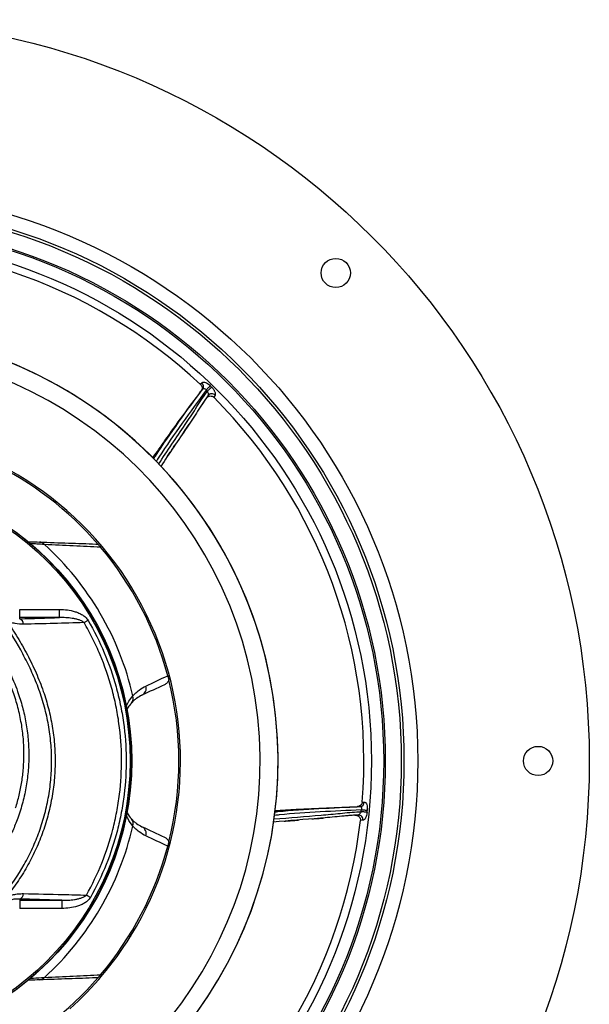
# Model space of a CAD drawing. Header units: millimetres. Extents: x 4154 to 8719, y 3932 to 8497.
# Tile 8 of 8: x 6967 to 8719, y 5465 to 8497. Entities that reach past the tile are written whole.
import ezdxf

# ---------------------------------------------------------------- set-up
doc = ezdxf.new("R2010")
doc.units = ezdxf.units.MM
doc.header["$LTSCALE"] = 5

msp = doc.modelspace()

# ---------------------------------------------------------------- linework, layer by layer
at = {"color": 7, "linetype": 'Continuous', "lineweight": 25}
for p, q in [((7529.9, 7359.9), (7524.3, 7352.3)), ((7568.2, 7340.4), (7563.8, 7333.9)), ((6966.8, 6655.7), (6966.8, 6680.7)), ((6966.8, 6680.7), (7089.2, 6680.7)), ((7089.2, 6655.7), (7089.2, 6680.7)), ((6966.8, 6651.9), (6966.8, 6655.7)), ((7089.2, 6655.7), (6966.8, 6655.7)), ((8014, 6073.6), (8004.6, 6073.3)), ((8020.4, 6087.2), (8026.8, 6087.5)), ((8022.6, 6031.5), (8014.8, 6030.9)), ((6966.8, 5789), (6966.8, 5785.1)), ((6966.8, 5785.1), (7095.9, 5785.1)), ((6966.8, 5785.1), (6966.8, 5760.1)), ((7095.9, 5785.1), (7095.9, 5760.1)), ((7095.9, 5760.1), (6966.8, 5760.1)), ((7306.6, 5679.8), (7307.1, 5673.3)), ((7309.6, 5677.3), (7306.6, 5679.8))]:
    msp.add_line(p, q, dxfattribs=at)
at = {"color": 7, "linetype": 'Continuous', "lineweight": 25, "flags": 128}
for points in [[(7553, 7369.4), (7552, 7368.4), (7550.8, 7367.2), (7549.3, 7365.6), (7547.6, 7363.9), (7545.8, 7362), (7543.9, 7360.1), (7542.1, 7358.1), (7540.2, 7356.2)], [(7556.9, 7365.6), (7555.9, 7364.6), (7554.7, 7363.4), (7553.2, 7361.8), (7551.5, 7360.1), (7549.7, 7358.3), (7547.8, 7356.3), (7545.9, 7354.4), (7544.1, 7352.5)], [(7164.7, 6640), (7166, 6640.8), (7167.5, 6641.6), (7169, 6642.5), (7170.5, 6643.4), (7172.1, 6644.3), (7173.7, 6645.2), (7175.3, 6646.2), (7177, 6647.1)], [(8035.3, 6056.1), (8033.9, 6056.2), (8032.1, 6056.4), (8030, 6056.6), (8027.6, 6056.8), (8025.1, 6057.1), (8022.4, 6057.4), (8019.7, 6057.6), (8017, 6057.9)], [(8035.8, 6061.5), (8034.4, 6061.6), (8032.7, 6061.8), (8030.6, 6062), (8028.2, 6062.2), (8025.6, 6062.5), (8022.9, 6062.8), (8020.2, 6063), (8017.5, 6063.3)], [(7172, 5801.1), (7173.4, 5800.3), (7174.8, 5799.5), (7176.3, 5798.6), (7177.9, 5797.8), (7179.5, 5796.9), (7181.1, 5796), (7182.7, 5795.1), (7184.3, 5794.1)]]:
    msp.add_lwpolyline(points, dxfattribs=at)
at = {"color": 7, "linetype": 'Continuous', "lineweight": 25}
for centre, radius in [((6436.4, 6214.1), 2282.5), ((6436.4, 6214.1), 1755), ((6436.4, 6214.1), 1712.5), ((6436.4, 6214.1), 1704.2), ((6436.4, 6214.1), 1655.1), ((6436.4, 6214.1), 1650), ((6436.4, 6214.1), 1612.3), ((7939, 7716.7), 45), ((6436.4, 6214.1), 875), ((6436.4, 6214.1), 870), ((8561.4, 6214.1), 45)]:
    msp.add_circle(centre, radius, dxfattribs=at)
for centre, radius, start, end in [((6436.4, 6214.1), 1589, 46.8461, 96.2347), ((6436.4, 6214.1), 1325, 282.3243, 257.6757), ((6436.4, 6214.1), 1325, 280.7659, 167.5), ((6436.4, 6214.1), 1270, 282.1369, 257.8631), ((7518.2, 7367.6), 14.1, 326.3958, 51.0175), ((6436.4, 6214.1), 1606.6, 45.7828, 45.9774), ((6436.4, 6214.1), 1588.3, 45.7828, 45.9774), ((7557.7, 7330.2), 14.7, 43.9991, 139.7411), ((6436.4, 6214.1), 1589, 355.4175, 44.8062), ((6436.4, 6214.1), 1025, 328.415, 80.1696), ((6436.4, 6214.1), 1020, 40.832, 64.2108), ((6436.4, 6214.1), 874.3, 92.5601, 87.4399), ((7026.7, 6867.5), 20.7, 39.4486, 87.2811), ((6436.4, 6214.1), 901, 12.8533, 47.7097), ((6436.4, 6214.1), 1020, 14.9079, 40.1967), ((6960.2, 6634.4), 18.7, 1.5824, 69.2577), ((6436.4, 6214.1), 1020, 345.8773, 14.1227), ((7332, 6438), 24, 296.3617, 16.7351), ((7293.4, 6407.5), 22.6, 318.9747, 18.3413), ((8012.8, 6087.6), 14.1, 274.9668, 359.5895), ((7293.4, 6020.8), 22.6, 341.6587, 41.0253), ((8008.1, 6033.4), 14.7, 352.5696, 88.3134), ((6436.4, 6214.1), 1588.3, 354.3542, 354.5488), ((6436.4, 6214.1), 1606.6, 354.3542, 354.5488), ((6436.4, 6214.1), 901, 312.2903, 347.1467), ((6436.4, 6214.1), 1589, 303.989, 353.3776), ((7332, 5990.3), 24, 343.2649, 63.6383), ((6436.4, 6214.1), 1020, 319.8033, 345.0921), ((6959.9, 5806), 18.3, 291.9591, 358.6031), ((6436.4, 6214.1), 1025, 311.8713, 328.1287), ((6436.4, 6214.1), 1025, 328.1527, 328.415), ((6436.4, 6214.1), 1020, 295.7892, 319.168), ((7026.7, 5560.8), 20.7, 272.7189, 320.5514)]:
    msp.add_arc(centre, radius, start, end, dxfattribs=at)
for centre, start_param, end_param in [((7300.8, 5665), 2.392209, 2.903399), ((7300.1, 5672.2), 2.356347, 2.464492)]:
    msp.add_ellipse(centre, major_axis=(0.87, -9.96), ratio=0.999695, start_param=start_param, end_param=end_param, dxfattribs=at)
for points in [[(7523.3, 7373.4), (7524.6, 7375), (7525.9, 7376.8), (7527.1, 7378.6)], [(7540.5, 7330.8), (7542.5, 7333.8), (7544.5, 7336.7), (7546.5, 7339.6)], [(7201.3, 6882.1), (7203.6, 6882), (7205.9, 6881.7), (7208.2, 6881.1)], [(6966.8, 6651.9), (7007.6, 6653.1), (7048.4, 6654.4), (7089.2, 6655.7)], [(7355, 6444.9), (7377.4, 6455.5), (7399.7, 6466), (7422.1, 6476.6)], [(7411.8, 6448.7), (7388.8, 6438), (7365.7, 6427.2), (7342.6, 6416.5)], [(7997.8, 6047.2), (8001.4, 6047.5), (8005, 6047.8), (8008.5, 6048)], [(7342.6, 6011.8), (7365.7, 6001.1), (7388.8, 5990.3), (7411.8, 5979.6)], [(7422.1, 5951.7), (7399.7, 5962.3), (7377.4, 5972.8), (7355, 5983.4)], [(7208.2, 5547.2), (7205.9, 5546.6), (7203.6, 5546.3), (7201.3, 5546.2)]]:
    msp.add_open_spline(points, degree=3, dxfattribs=at)
for points, knots in [([(7523.3, 7373.4), (7524.3, 7372.1), (7526.4, 7369.7), (7527.8, 7365), (7527.8, 7359.9), (7526.4, 7355.5), (7524.8, 7353.2), (7524.3, 7352.3)], [0, 0, 0, 0, 0.207255, 0.41414, 0.630762, 0.867078, 1, 1, 1, 1]), ([(7527.1, 7378.6), (7528, 7379.4), (7529.7, 7381), (7534.8, 7380.8), (7540.8, 7378.5), (7547.2, 7374.6), (7551.1, 7371.1), (7553, 7369.4)], [0, 0, 0, 0, 0.205574, 0.411524, 0.616317, 0.82057, 1, 1, 1, 1]), ([(7376.1, 7147.1), (7388.6, 7165), (7419, 7208.5), (7468.3, 7277), (7505.6, 7327.2), (7524.3, 7352.3)], [0, 0, 0, 0, 0.258663, 0.629318, 1, 1, 1, 1]), ([(7378.8, 7144.3), (7380.6, 7147.1), (7405.3, 7185.4), (7455.3, 7257.6), (7505.1, 7325.8), (7529.9, 7359.9)], [0, 0, 0, 0, 0.037464, 0.518537, 1, 1, 1, 1]), ([(7546.5, 7339.6), (7540.9, 7331.7), (7529.7, 7315.9), (7509, 7282.7), (7465.6, 7218.1), (7427.6, 7161.4), (7400.5, 7121.2)], [0, 0, 0, 0, 0.110762, 0.221576, 0.446417, 1, 1, 1, 1]), ([(7529.9, 7359.9), (7530.4, 7360.3), (7531.3, 7361.2), (7533.5, 7361.4), (7535.9, 7360.5), (7538.3, 7358.7), (7539.6, 7357), (7540.2, 7356.2)], [0, 0, 0, 0, 0.20869, 0.413622, 0.615446, 0.818251, 1, 1, 1, 1]), ([(7540.5, 7330.8), (7541.8, 7332.3), (7544.5, 7335.4), (7550.1, 7337.8), (7555.7, 7338.2), (7560.5, 7336.7), (7562.8, 7334.8), (7563.8, 7333.9)], [0, 0, 0, 0, 0.225674, 0.451803, 0.663838, 0.854185, 1, 1, 1, 1]), ([(7546.5, 7339.6), (7546.6, 7339.9), (7547.2, 7340.8), (7547.5, 7342.9), (7547.2, 7346), (7546.1, 7349.4), (7544.7, 7351.4), (7544.1, 7352.5)], [0, 0, 0, 0, 0.096681, 0.323165, 0.552057, 0.778062, 1, 1, 1, 1]), ([(7568.2, 7340.4), (7568.6, 7340.9), (7568.9, 7341.6), (7569.2, 7343.1), (7569.2, 7344), (7569.1, 7345.9), (7568.9, 7346.9), (7568.3, 7349), (7567.9, 7350.1), (7566.8, 7352.4), (7566.2, 7353.6), (7564.8, 7356.1), (7564, 7357.3), (7562.2, 7359.7), (7561.2, 7361), (7559.1, 7363.3), (7558, 7364.5), (7556.9, 7365.6)], [0, 0, 0, 0, 0.125, 0.125, 0.25, 0.25, 0.375, 0.375, 0.5, 0.5, 0.625, 0.625, 0.75, 0.75, 0.875, 0.875, 1, 1, 1, 1]), ([(7540.5, 7330.8), (7537.3, 7326.1), (7531.1, 7317.2), (7525.1, 7308.1), (7522.2, 7303.7)], [0, 0, 0, 0, 0.519521, 1, 1, 1, 1]), ([(7466.9, 7220.2), (7467.4, 7221), (7468.6, 7222.8), (7471.4, 7226.9), (7476.5, 7234.4), (7482.2, 7242.7), (7486.5, 7249.1), (7487.7, 7251)], [0, 0, 0, 0, 0.120704, 0.26998, 0.434732, 0.834445, 1, 1, 1, 1]), ([(7419.3, 7149.3), (7420.1, 7150.5), (7423, 7154.8), (7430.2, 7165.5), (7438.1, 7176.9), (7443, 7184.2), (7444.3, 7186.2)], [0, 0, 0, 0, 0.1217, 0.45028, 0.851451, 1, 1, 1, 1]), ([(6992.2, 6889.4), (6994.5, 6889.3), (7004.7, 6889), (7017.7, 6888.5), (7027.7, 6888.2)], [0, 0, 0, 0, 0.225892, 1, 1, 1, 1]), ([(7027.7, 6888.2), (7058.4, 6887.1), (7088, 6886.1), (7145.7, 6884.1), (7173.7, 6883.1), (7201.3, 6882.1)], [0, 0, 0, 0, 0.5, 0.5, 1, 1, 1, 1]), ([(7215.6, 6872.5), (7188.2, 6873.7), (7160.2, 6875.1), (7102.8, 6877.8), (7073.3, 6879.2), (7042.7, 6880.7)], [0, 0, 0, 0, 0.5, 0.5, 1, 1, 1, 1]), ([(7208.2, 6881.1), (7208.4, 6880.8), (7208.7, 6880.5), (7209.4, 6879.7), (7209.8, 6879.2), (7210.9, 6877.9), (7211.6, 6877.1), (7213, 6875.5), (7213.5, 6874.9), (7214.5, 6873.7), (7215, 6873.1), (7215.6, 6872.5)], [0, 0, 0, 0, 0.25, 0.25, 0.5, 0.5, 0.75, 0.75, 0.875, 0.875, 1, 1, 1, 1]), ([(6954.3, 6069.3), (6958.2, 6082.5), (6965.9, 6109), (6973.7, 6149.9), (6978.7, 6191.5), (6980.6, 6235.7), (6978.7, 6282), (6972.4, 6330.5), (6961.9, 6378.7), (6945.6, 6431.4), (6922.5, 6487.3), (6892.7, 6546.5), (6858.5, 6604), (6822.2, 6655.4), (6785.4, 6700.4), (6749, 6739.9), (6710.2, 6777.6), (6682.2, 6800.8), (6668.3, 6812.4)], [0, 0, 0, 0, 0.049163, 0.098327, 0.148545, 0.198762, 0.256365, 0.313971, 0.373236, 0.432505, 0.510301, 0.588127, 0.667778, 0.747427, 0.810116, 0.872806, 0.936405, 1, 1, 1, 1]), ([(7089.2, 6680.7), (7097.3, 6680.7), (7105.4, 6680.2), (7121.4, 6678), (7129.3, 6676.3), (7141, 6672.6), (7144.9, 6671.2), (7152.3, 6668), (7156, 6666.1), (7162.9, 6661.8), (7166.2, 6659.4), (7170.7, 6655.2), (7172.1, 6653.8), (7174.7, 6650.6), (7175.9, 6648.9), (7177, 6647.1)], [0, 0, 0, 0, 0.25, 0.25, 0.5, 0.5, 0.625, 0.625, 0.75, 0.75, 0.875, 0.875, 0.9375, 0.9375, 1, 1, 1, 1]), ([(6916.7, 5801.9), (6940.8, 5831.3), (6962, 5862.4), (6989.7, 5911.4), (6998.2, 5928.1), (7009.9, 5953.8), (7013.7, 5962.4), (7019, 5975.6), (7020.8, 5980), (7024.1, 5988.8), (7025.8, 5993.3), (7033.7, 6015.7), (7039.3, 6033.7), (7048.8, 6070.1), (7052.8, 6088.5), (7059.1, 6125.4), (7061.4, 6144), (7063.7, 6172.2), (7064.3, 6181.6), (7064.8, 6195.8), (7064.9, 6200.6), (7065, 6210.1), (7065, 6214.8), (7064.8, 6238.5), (7063.8, 6257.4), (7060.1, 6294.8), (7057.5, 6313.4), (7050.6, 6350.2), (7046.3, 6368.5), (7038.7, 6395.8), (7035.9, 6404.8), (7030, 6422.9), (7026.9, 6431.9), (7020.2, 6449.6), (7016.7, 6458.4), (7009.3, 6475.8), (7005.5, 6484.4), (6993.7, 6510.1), (6985.3, 6526.9), (6958.8, 6576.8), (6939.3, 6609.1), (6917.8, 6640.3)], [0, 0, 0, 0, 0.125, 0.125, 0.1875, 0.1875, 0.21875, 0.21875, 0.234375, 0.234375, 0.25, 0.25, 0.3125, 0.3125, 0.375, 0.375, 0.4375, 0.4375, 0.46875, 0.46875, 0.484375, 0.484375, 0.5, 0.5, 0.5625, 0.5625, 0.625, 0.625, 0.6875, 0.6875, 0.71875, 0.71875, 0.75, 0.75, 0.78125, 0.78125, 0.8125, 0.8125, 0.875, 0.875, 1, 1, 1, 1]), ([(6926.2, 6646.1), (6937.7, 6629.1), (6960.5, 6595), (6990.8, 6541.4), (7017.6, 6486), (7039.5, 6430.7), (7056, 6375.7), (7067.5, 6321.5), (7074.4, 6266.4), (7076.6, 6210.7), (7073.8, 6154.7), (7066.1, 6098.8), (7053.8, 6043.7), (7036.8, 5989.9), (7015.2, 5937.8), (6989.3, 5887.6), (6959.6, 5839.6), (6936.5, 5809.9), (6925, 5795.1)], [0, 0, 0, 0, 0.0669089, 0.1339666, 0.2009692, 0.2678027, 0.3279914, 0.3883953, 0.4487901, 0.5089666, 0.5702386, 0.6317399, 0.6932496, 0.7545331, 0.8157902, 0.8772669, 0.9387433, 1, 1, 1, 1]), ([(6978.8, 6634.9), (6970.1, 6634.6), (6961.4, 6635.4), (6950.4, 6637.7), (6948.2, 6638.2), (6943.7, 6639.4), (6941.5, 6640), (6934.9, 6642.3), (6930.5, 6644), (6926.2, 6646.1)], [0, 0, 0, 0, 0.5, 0.5, 0.625, 0.625, 0.75, 0.75, 1, 1, 1, 1]), ([(7164.7, 6640), (7133.8, 6639.1), (7102.8, 6638.3), (7040.8, 6636.6), (7009.8, 6635.8), (6978.8, 6634.9)], [0, 0, 0, 0, 0.5, 0.5, 1, 1, 1, 1]), ([(7164.7, 6640), (7163.5, 6641.1), (7162.2, 6642.1), (7159.4, 6643.9), (7157.9, 6644.7), (7153.5, 6646.9), (7150.4, 6648), (7144.1, 6650), (7141, 6650.8), (7134.6, 6652.2), (7131.4, 6652.8), (7121.7, 6654.2), (7115.2, 6654.9), (7102.2, 6655.7), (7095.7, 6655.8), (7089.2, 6655.7)], [0, 0, 0, 0, 0.0625, 0.0625, 0.125, 0.125, 0.25, 0.25, 0.375, 0.375, 0.5, 0.5, 0.75, 0.75, 1, 1, 1, 1]), ([(7172, 5801.1), (7190, 5833.2), (7205.8, 5866.2), (7232.9, 5933.6), (7244.2, 5968.2), (7257.9, 6021.2), (7261.9, 6039.1), (7267, 6066.2), (7268.6, 6075.2), (7271.4, 6093.4), (7272.7, 6102.5), (7278.3, 6147.8), (7280.3, 6184.1), (7279.8, 6256.8), (7277.2, 6293.2), (7270.9, 6338.6), (7269.5, 6347.7), (7266.4, 6365.9), (7264.7, 6374.9), (7261, 6393), (7258.9, 6402), (7254.7, 6419.9), (7252.4, 6428.8), (7240.2, 6473), (7228.2, 6507.6), (7206.9, 6558.2), (7199.2, 6574.9), (7182.7, 6607.9), (7174, 6624.1), (7164.7, 6640)], [0, 0, 0, 0, 0.125, 0.125, 0.25, 0.25, 0.3125, 0.3125, 0.34375, 0.34375, 0.375, 0.375, 0.5, 0.5, 0.625, 0.625, 0.65625, 0.65625, 0.6875, 0.6875, 0.71875, 0.71875, 0.75, 0.75, 0.875, 0.875, 0.9375, 0.9375, 1, 1, 1, 1]), ([(7177, 6647.1), (7195.9, 6614.7), (7212.5, 6581.4), (7241.2, 6513.2), (7253.3, 6478.3), (7268.1, 6424.7), (7272.5, 6406.7), (7278.2, 6379.3), (7279.9, 6370.1), (7283.1, 6351.6), (7284.6, 6342.3), (7291.1, 6296), (7293.8, 6258.9), (7294.5, 6184.8), (7292.4, 6147.8), (7286.8, 6101.5), (7285.5, 6092.3), (7282.6, 6073.8), (7281.1, 6064.5), (7275.8, 6036.9), (7271.8, 6018.6), (7257.9, 5964.6), (7246.4, 5929.3), (7218.8, 5860.5), (7202.7, 5826.9), (7184.3, 5794.1)], [0, 0, 0, 0, 0.125, 0.125, 0.25, 0.25, 0.3125, 0.3125, 0.34375, 0.34375, 0.375, 0.375, 0.5, 0.5, 0.625, 0.625, 0.65625, 0.65625, 0.6875, 0.6875, 0.75, 0.75, 0.875, 0.875, 1, 1, 1, 1]), ([(7425.6, 6463), (7425, 6461.4), (7424.2, 6460), (7422.3, 6457.1), (7421.2, 6455.8), (7418.9, 6453.4), (7417.6, 6452.3), (7414.8, 6450.3), (7413.4, 6449.5), (7411.8, 6448.7)], [0, 0, 0, 0, 0.25, 0.25, 0.5, 0.5, 0.75, 0.75, 1, 1, 1, 1]), ([(7422.1, 6476.6), (7422.3, 6475.7), (7422.6, 6474.9), (7423, 6473.2), (7423.2, 6472.4), (7423.6, 6471), (7423.8, 6470.3), (7424.1, 6469.1), (7424.2, 6468.5), (7424.6, 6466.9), (7424.9, 6466), (7425.3, 6464.4), (7425.5, 6463.7), (7425.6, 6463)], [0, 0, 0, 0, 0.125, 0.125, 0.25, 0.25, 0.375, 0.375, 0.5, 0.5, 0.75, 0.75, 1, 1, 1, 1]), ([(7314.9, 6414.6), (7317.9, 6418.1), (7321.1, 6421.3), (7327.5, 6427.2), (7330.8, 6429.9), (7340.9, 6437.4), (7347.8, 6441.5), (7355, 6444.9)], [0, 0, 0, 0, 0.25, 0.25, 0.5, 0.5, 1, 1, 1, 1]), ([(7342.6, 6416.5), (7336.9, 6413.8), (7331.4, 6410.6), (7323.3, 6404.7), (7320.7, 6402.6), (7315.5, 6397.9), (7313, 6395.4), (7310.5, 6392.6)], [0, 0, 0, 0, 0.5, 0.5, 0.75, 0.75, 1, 1, 1, 1]), ([(7310.5, 6392.6), (7306.9, 6388.4), (7301.6, 6382.2), (7298, 6374.9), (7296.9, 6372.6)], [0, 0, 0, 0, 0.683749, 1, 1, 1, 1]), ([(7751.7, 6057.3), (7754.8, 6057.7), (7800, 6062.2), (7887.5, 6068.1), (7971.8, 6071.7), (8014, 6073.6)], [0, 0, 0, 0, 0.035848, 0.51773, 1, 1, 1, 1]), ([(7752.1, 6061.2), (7773.7, 6062.6), (7826.6, 6065.9), (7910.8, 6070), (7973.3, 6072.2), (8004.6, 6073.3)], [0, 0, 0, 0, 0.257673, 0.628823, 1, 1, 1, 1]), ([(8020.4, 6087.2), (8020.1, 6085.6), (8019.5, 6082.5), (8016.7, 6078.4), (8012.7, 6075.3), (8008.4, 6073.6), (8005.6, 6073.4), (8004.6, 6073.3)], [0, 0, 0, 0, 0.207256, 0.414138, 0.630758, 0.867074, 1, 1, 1, 1]), ([(8014, 6073.6), (8014.6, 6073.5), (8015.9, 6073.4), (8017.4, 6071.8), (8018.2, 6069.3), (8018.2, 6066.3), (8017.8, 6064.2), (8017.5, 6063.3)], [0, 0, 0, 0, 0.208691, 0.413624, 0.615445, 0.818251, 1, 1, 1, 1]), ([(8026.8, 6087.5), (8028, 6087.3), (8030.4, 6086.9), (8033.3, 6082.8), (8035.3, 6076.6), (8036.3, 6069.2), (8036, 6064), (8035.8, 6061.5)], [0, 0, 0, 0, 0.205575, 0.411524, 0.616317, 0.82057, 1, 1, 1, 1]), ([(7296.5, 6056), (7296.7, 6055.5), (7300.1, 6047.8), (7305.5, 6041.5), (7310.5, 6035.7)], [0, 0, 0, 0, 0.071915, 1, 1, 1, 1]), ([(7310.5, 6035.7), (7313, 6032.9), (7315.5, 6030.4), (7320.7, 6025.7), (7323.3, 6023.6), (7331.4, 6017.7), (7336.9, 6014.5), (7342.6, 6011.8)], [0, 0, 0, 0, 0.25, 0.25, 0.5, 0.5, 1, 1, 1, 1]), ([(8008.5, 6048), (7998.8, 6047.5), (7979.4, 6046.3), (7940.6, 6041.8), (7863, 6035.5), (7795, 6029.9), (7746.7, 6025.9)], [0, 0, 0, 0, 0.110762, 0.221576, 0.446417, 1, 1, 1, 1]), ([(7865.5, 6035.8), (7866.4, 6035.9), (7868.6, 6036.1), (7873.5, 6036.5), (7882.5, 6037.1), (7892.7, 6037.8), (7900.3, 6038.5), (7902.6, 6038.7)], [0, 0, 0, 0, 0.120704, 0.269979, 0.434731, 0.834446, 1, 1, 1, 1]), ([(7997.8, 6047.2), (7992.2, 6046.8), (7981.3, 6046), (7970.5, 6045.1), (7965.2, 6044.6)], [0, 0, 0, 0, 0.519521, 1, 1, 1, 1]), ([(7997.8, 6047.2), (7999.9, 6047.1), (8003.9, 6046.9), (8009.3, 6044.1), (8013.1, 6039.9), (8015, 6035.2), (8014.9, 6032.2), (8014.8, 6030.9)], [0, 0, 0, 0, 0.225674, 0.451802, 0.663837, 0.854184, 1, 1, 1, 1]), ([(8008.5, 6048), (8009.1, 6048.1), (8010.4, 6048.4), (8012.5, 6049.9), (8014.6, 6052.4), (8016.2, 6055.2), (8016.8, 6057.1), (8017, 6057.9)], [0, 0, 0, 0, 0.176088, 0.399502, 0.62789, 0.855487, 1, 1, 1, 1]), ([(8035.3, 6056.1), (8035, 6054.2), (8034.4, 6049.5), (8032.4, 6042.4), (8029.2, 6036.1), (8025.8, 6032.3), (8023.6, 6031.7), (8022.6, 6031.5)], [0, 0, 0, 0, 0.1472118, 0.3747039, 0.6003268, 0.8221329, 1, 1, 1, 1]), ([(7355, 5983.4), (7347.8, 5986.8), (7340.9, 5990.9), (7330.8, 5998.4), (7327.5, 6001.1), (7321.1, 6007), (7317.9, 6010.2), (7314.9, 6013.7)], [0, 0, 0, 0, 0.5, 0.5, 0.75, 0.75, 1, 1, 1, 1]), ([(7780.4, 6028.8), (7781.8, 6028.9), (7787, 6029.3), (7799.8, 6030.3), (7813.7, 6031.3), (7822.5, 6032), (7824.8, 6032.2)], [0, 0, 0, 0, 0.121701, 0.450282, 0.851452, 1, 1, 1, 1]), ([(7411.8, 5979.6), (7413.4, 5978.8), (7414.8, 5978), (7417.6, 5976), (7418.9, 5974.9), (7421.2, 5972.5), (7422.3, 5971.2), (7424.2, 5968.4), (7425, 5966.8), (7425.6, 5965.3)], [0, 0, 0, 0, 0.25, 0.25, 0.5, 0.5, 0.75, 0.75, 1, 1, 1, 1]), ([(7425.6, 5965.3), (7425.5, 5964.6), (7425.3, 5963.9), (7424.9, 5962.3), (7424.6, 5961.4), (7424.2, 5959.8), (7424.1, 5959.2), (7423.8, 5958), (7423.6, 5957.3), (7423.2, 5955.8), (7423, 5955.1), (7422.6, 5953.5), (7422.3, 5952.6), (7422.1, 5951.7)], [0, 0, 0, 0, 0.25, 0.25, 0.5, 0.5, 0.625, 0.625, 0.75, 0.75, 0.875, 0.875, 1, 1, 1, 1]), ([(6925, 5795.1), (6932.5, 5797.9), (6945.1, 5802.5), (6963.1, 5805.4), (6973.2, 5805.5), (6978.3, 5805.6)], [0, 0, 0, 0, 0.4256436, 0.7107386, 1, 1, 1, 1]), ([(6978.3, 5805.6), (7019.1, 5804.7), (7084.1, 5803.3), (7148.2, 5801.7), (7172, 5801.1)], [0, 0, 0, 0, 0.628663, 1, 1, 1, 1]), ([(7095.9, 5785.1), (7102.5, 5785), (7109.1, 5785.1), (7122.2, 5785.9), (7128.7, 5786.5), (7138.5, 5788), (7141.7, 5788.6), (7148.2, 5790.1), (7151.4, 5790.9), (7156.1, 5792.4), (7157.7, 5792.9), (7160.8, 5794.1), (7162.3, 5794.7), (7165.3, 5796.2), (7166.7, 5797), (7169.5, 5798.8), (7170.8, 5799.8), (7172, 5801.1)], [0, 0, 0, 0, 0.25, 0.25, 0.5, 0.5, 0.625, 0.625, 0.75, 0.75, 0.8125, 0.8125, 0.875, 0.875, 0.9375, 0.9375, 1, 1, 1, 1]), ([(7184.3, 5794.1), (7182.3, 5790.5), (7179.7, 5787.3), (7175.2, 5783.1), (7173.6, 5781.8), (7170.3, 5779.3), (7168.6, 5778.1), (7163.4, 5774.9), (7159.7, 5773), (7152.2, 5769.7), (7148.3, 5768.2), (7136.6, 5764.6), (7128.6, 5762.9), (7112.4, 5760.6), (7104.1, 5760.1), (7095.9, 5760.1)], [0, 0, 0, 0, 0.125, 0.125, 0.1875, 0.1875, 0.25, 0.25, 0.375, 0.375, 0.5, 0.5, 0.75, 0.75, 1, 1, 1, 1]), ([(6966.8, 5789), (6962.8, 5789), (6954.7, 5789.1), (6942.4, 5787.3), (6929.9, 5783.9), (6917.2, 5778.7), (6909, 5773.5), (6904.8, 5770.8)], [0, 0, 0, 0, 0.1980764, 0.3987366, 0.5927998, 0.7909522, 1, 1, 1, 1]), ([(7095.9, 5785.1), (7093.4, 5785.1), (7050.6, 5786.5), (7007.4, 5787.8), (6966.8, 5789)], [0, 0, 0, 0, 0.058682, 1, 1, 1, 1]), ([(7307.1, 5673.3), (7307.1, 5673.2), (7307, 5673.1), (7307, 5673), (7306.9, 5673), (7306.9, 5673), (7306.9, 5672.9)], [0, 0, 0, 0, 0.004, 0.004, 0.004, 0.004807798, 0.004807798, 0.004807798, 0.004807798]), ([(7042.7, 5547.6), (7073.3, 5549.1), (7102.8, 5550.5), (7160.2, 5553.2), (7188.2, 5554.5), (7215.6, 5555.8)], [0, 0, 0, 0, 0.5, 0.5, 1, 1, 1, 1]), ([(7215.6, 5555.8), (7215, 5555.2), (7214.5, 5554.6), (7213.5, 5553.4), (7213, 5552.8), (7212.1, 5551.7), (7211.7, 5551.3), (7211, 5550.4), (7210.6, 5550.1), (7209.8, 5549.1), (7209.4, 5548.6), (7208.7, 5547.8), (7208.4, 5547.5), (7208.2, 5547.2)], [0, 0, 0, 0, 0.125, 0.125, 0.25, 0.25, 0.375, 0.375, 0.5, 0.5, 0.75, 0.75, 1, 1, 1, 1]), ([(7027.7, 5540.1), (7017.8, 5539.8), (7004.5, 5539.3), (6994, 5538.9), (6991.4, 5538.8)], [0, 0, 0, 0, 0.750347, 1, 1, 1, 1]), ([(7201.3, 5546.2), (7173.7, 5545.2), (7145.7, 5544.2), (7088, 5542.2), (7058.4, 5541.2), (7027.7, 5540.1)], [0, 0, 0, 0, 0.5, 0.5, 1, 1, 1, 1])]:
    msp.add_open_spline(points, degree=3, knots=knots, dxfattribs=at)
at = {"color": 8, "linetype": 'Continuous', "lineweight": 25}
for points, knots in [([(7540.2, 7356.2), (7515.4, 7322.2), (7465.7, 7254.1), (7414.9, 7180.6), (7389.3, 7140.8), (7386.5, 7136.5)], [0, 0, 0, 0, 0.471455, 0.9431, 1, 1, 1, 1]), ([(7394.3, 7128.6), (7421.4, 7169), (7459.5, 7225.7), (7502.9, 7290.5), (7523.7, 7323.8), (7535.9, 7341.5), (7542.9, 7350.9), (7544.1, 7352.5)], [0, 0, 0, 0, 0.541731, 0.76003, 0.869331, 0.97858, 1, 1, 1, 1]), ([(6491.1, 6905.5), (6501.2, 6903.7), (6521.5, 6900), (6554.2, 6890.2), (6587.7, 6876.8), (6621.6, 6859.2), (6654.1, 6838.3), (6685.9, 6814.1), (6717.1, 6787.1), (6752.2, 6753.7), (6790.7, 6713.3), (6831.7, 6663.6), (6869.8, 6609.9), (6904.6, 6551.9), (6935.3, 6491.3), (6959.1, 6433.8), (6975.8, 6380.4), (6986.7, 6331.4), (6993.4, 6281.2), (6995.6, 6230.6), (6993.2, 6180.5), (6986.5, 6130.7), (6975.2, 6081.1), (6960.5, 6035.5), (6943.3, 5993.9), (6924.5, 5956.4), (6902.4, 5919.7), (6877.5, 5884.3), (6848.4, 5849.9), (6827.5, 5827.3), (6815.3, 5816.9), (6815.2, 5816.8)], [0, 0, 0, 0, 0.022148, 0.044472, 0.073363, 0.10017, 0.127202, 0.157194, 0.187229, 0.217255, 0.263349, 0.309443, 0.358779, 0.408117, 0.458578, 0.50902, 0.545827, 0.582632, 0.620478, 0.658324, 0.695181, 0.732039, 0.770009, 0.807978, 0.838306, 0.869568, 0.900829, 0.932805, 0.964781, 0.999807, 1, 1, 1, 1]), ([(7042.7, 6880.7), (7034.9, 6881.1), (7021.1, 6882), (7007, 6882.8), (7000.8, 6883.2), (6999.2, 6883.3)], [0, 0, 0, 0, 0.499709, 0.873433, 1, 1, 1, 1]), ([(7294.8, 6381.5), (7297.3, 6387.1), (7302.6, 6399.1), (7310.6, 6409.2), (7314.9, 6414.6)], [0, 0, 0, 0, 0.462502, 1, 1, 1, 1]), ([(7314.9, 6013.7), (7309, 6021.2), (7301.1, 6031.3), (7296.2, 6043.7), (7295, 6046.8)], [0, 0, 0, 0, 0.745466, 1, 1, 1, 1]), ([(7749.1, 6035.5), (7797.4, 6039.4), (7865.3, 6045), (7942.9, 6051.5), (7981.9, 6055.9), (8003.4, 6057.5), (8015.1, 6057.8), (8017, 6057.9)], [0, 0, 0, 0, 0.540983, 0.759638, 0.869118, 0.978545, 1, 1, 1, 1]), ([(8017.5, 6063.3), (7975.5, 6061.4), (7891.3, 6057.8), (7802.3, 6051.8), (7755.5, 6047), (7750.7, 6046.5)], [0, 0, 0, 0, 0.472731, 0.945653, 1, 1, 1, 1]), ([(6998.9, 5545), (7002.2, 5545.2), (7014.8, 5546), (7030.9, 5546.9), (7042.7, 5547.6)], [0, 0, 0, 0, 0.2620708, 1, 1, 1, 1])]:
    msp.add_open_spline(points, degree=3, knots=knots, dxfattribs=at)

doc.saveas('drawing.dxf')
